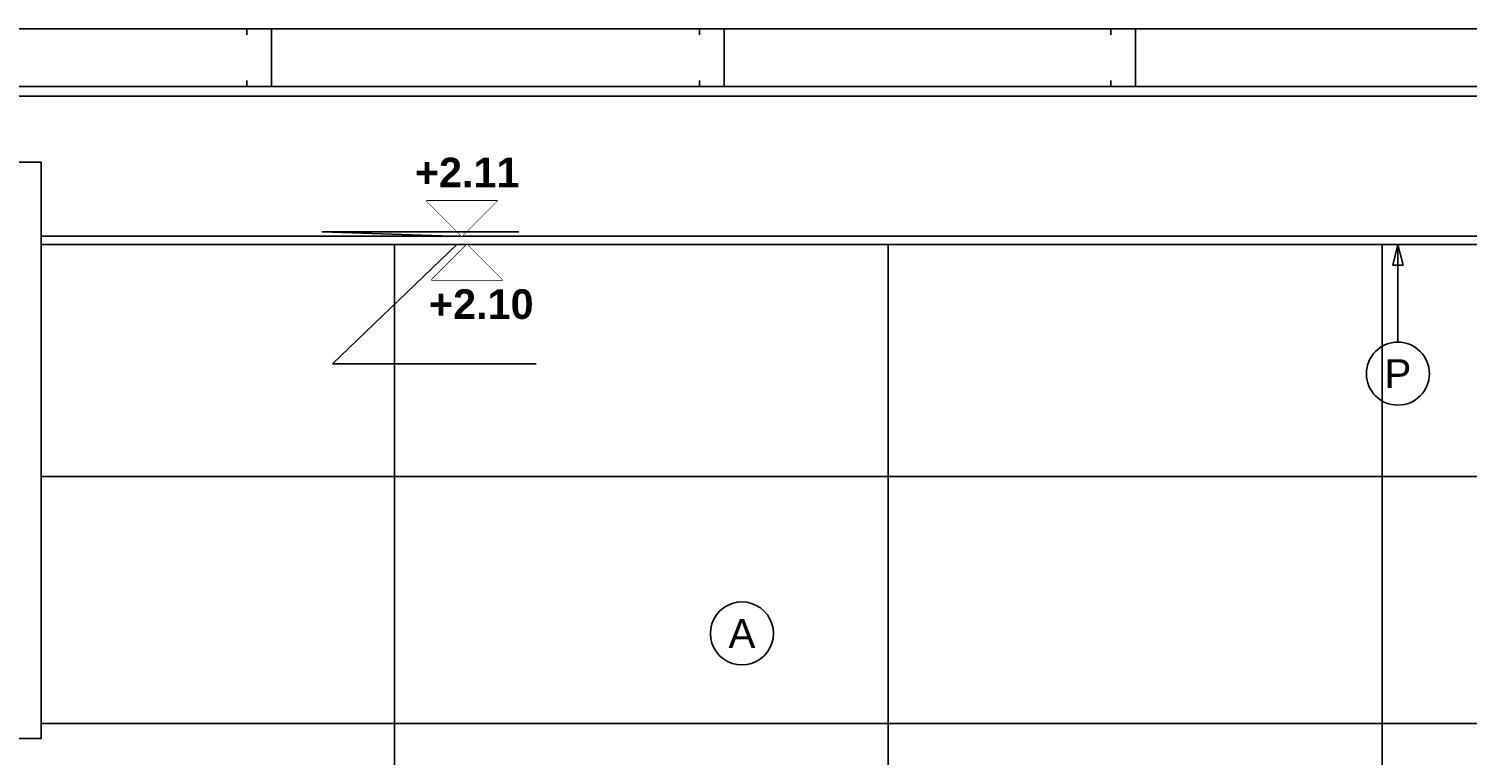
# Model space of a CAD drawing. Header units: millimetres. Extents: x 2889.7 to 2958.5, y 1033.7 to 1094.5.
# Tile 25 of 32: x 2948 to 2949.8, y 1045.2 to 1046.1. Entities that reach past the tile are written whole.
import ezdxf
from ezdxf.enums import TextEntityAlignment as Align

# ---------------------------------------------------------------- set-up
doc = ezdxf.new("R2010")
doc.units = ezdxf.units.MM
doc.set_wipeout_variables(frame=1)
for name, color, linetype in [('A-ALBA-0', 9, 'Continuous'), ('A-ALBA-1', 1, 'Continuous'), ('A-ALBA-4', 6, 'Continuous'), ('A-ANNO-NIV', 2, 'Continuous'), ('A-ANNO-SIMB @ 20', 2, 'Continuous'), ('A-ANOT-NIVL @ 20', 2, 'Continuous')]:
    doc.layers.add(name, color=color, linetype=linetype)
doc.styles.add('BIS-ANOT', font='swiss.ttf')
doc.styles.add('BIS-COTA', font='swissb.ttf')
doc.styles.add('E5-100', font='micross.ttf')
doc.dimstyles.new('BIS-COTA-NIVE', dxfattribs={"dimscale": 1.8, "dimtxt": 0.0018, "dimasz": 0.0015, "dimexe": 0, "dimexo": 0, "dimgap": 0.0027, "dimtad": 2, "dimtih": 1, "dimtoh": 1, "dimzin": 1, "dimdsep": 46, "dimtxsty": 'BIS-COTA', "dimblk1": 'MARK1', "dimblk2": 'MARK2', "dimsah": 1, "dimcen": 0.0015, "dimclrd": 1, "dimclre": 1, "dimaunit": 1, "dimadec": 0, "dimazin": 0, "dimtfac": 1, "dimtix": 1, "dimtofl": 0, "dimtmove": 2, "dimatfit": 3, "dimldrblk": 'MARK1', "dimfxl": 1, "dimtolj": 1, "dimarcsym": 0})

# ---------------------------------------------------------------- blocks, each defined once
blk = doc.blocks.new('*U181')
blk.add_lwpolyline([(0, 0.007846), (0.000312, 0.006596), (-0.000313, 0.006596)], close=True)
blk.add_wipeout([(0, -0.001913), (0.000299, -0.00189), (0.000591, -0.00182), (0.000869, -0.001705), (0.001125, -0.001548), (0.001353, -0.001353), (0.001548, -0.001125), (0.001705, -0.000869), (0.00182, -0.000591), (0.00189, -0.000299), (0.001913, 0), (0.00189, 0.000299), (0.00182, 0.000591), (0.001705, 0.000869), (0.001548, 0.001125), (0.001353, 0.001353), (0.001125, 0.001548), (0.000869, 0.001705), (0.000591, 0.00182), (0.000299, 0.00189), (0, 0.001913), (-0.000299, 0.00189), (-0.000591, 0.00182), (-0.000869, 0.001705), (-0.001125, 0.001548), (-0.001353, 0.001353), (-0.001548, 0.001125), (-0.001705, 0.000869), (-0.00182, 0.000591), (-0.00189, 0.000299), (-0.001913, 0), (-0.00189, -0.000299), (-0.00182, -0.000591), (-0.001705, -0.000869), (-0.001548, -0.001125), (-0.001353, -0.001353), (-0.001125, -0.001548), (-0.000869, -0.001705), (-0.000591, -0.00182), (-0.000299, -0.00189)])
at = {"linetype": 'Continuous'}
blk.add_line((0, 0.007846), (0, 0.001913), dxfattribs=at)
blk.add_circle((0, 0), 0.001913)
at = {"color": 1, "linetype": 'Continuous', "style": 'E5-100'}
blk.add_attdef('LETRA', text='', height=0.00175, dxfattribs=at).set_placement((0, 0), align=Align.MIDDLE_CENTER)
blk = doc.blocks.new('*U321')
at = {"color": 0, "linetype": 'Continuous'}
blk.add_line((-0.004296, 0), (0.002148, 0), dxfattribs=at)
at = {"color": 0, "linetype": 'Continuous', "ltscale": 5}
blk.add_lwpolyline([(-0.002148, -0.002148), (0.002148, -0.002148), (0, 0), (-0.002148, -0.002148)], dxfattribs=at)
blk.add_wipeout([(0, 0), (0.002148, -0.002148), (-0.002148, -0.002148)])
blk = doc.blocks.new('*D356')
at = {"layer": 'A-ANNO-NIV', "color": 1, "lineweight": -2, "transparency": 16777216}
for p, q in [((2948.5489, 1045.8237), (2948.3908, 1045.8291)), ((2948.3908, 1045.8291), (2948.6304, 1045.8291)), ((2948.4889, 1045.8237), (2948.5489, 1045.8237))]:
    blk.add_line(p, q, dxfattribs=at)
at = {"layer": 'A-ANNO-NIV', "color": 0, "transparency": 16777216, "insert": (2948.5676, 1045.9011), "char_height": 0.036, "attachment_point": 5, "style": 'BIS-COTA'}
blk.add_mtext('\\A1;+2.11', dxfattribs=at)
blk = doc.blocks.new('MARK1')
at = {"color": 0}
for p, q in [((1, 0), (-1, 0)), ((0, 1.5), (0, -1.5))]:
    blk.add_line(p, q, dxfattribs=at)
blk.add_lwpolyline([(0.5, 0.5), (-0.5, -0.5)], dxfattribs=at)
blk = doc.blocks.new('MARK2')
at = {"color": 0}
for p, q in [((1, 0), (-1, 0)), ((0, 1.5), (0, -1.5))]:
    blk.add_line(p, q, dxfattribs=at)
blk.add_lwpolyline([(0.5, 0.5), (-0.5, -0.5)], dxfattribs=at)
blk = doc.blocks.new('*D357')
at = {"layer": 'A-ANNO-NIV', "color": 1, "lineweight": -2, "transparency": 16777216}
for p, q in [((2948.5551, 1045.8137), (2948.4041, 1045.6686)), ((2948.4951, 1045.8137), (2948.5551, 1045.8137)), ((2948.4041, 1045.6686), (2948.6514, 1045.6686))]:
    blk.add_line(p, q, dxfattribs=at)
at = {"layer": 'A-ANNO-NIV', "color": 0, "transparency": 16777216, "insert": (2948.5847, 1045.741), "char_height": 0.036, "attachment_point": 5, "style": 'BIS-COTA'}
blk.add_mtext('\\A1;+2.10', dxfattribs=at)
blk = doc.blocks.new('*D358')
at = {"layer": 'A-ANNO-NIV', "color": 1, "lineweight": -2, "transparency": 16777216}
for p, q in [((2947.4239, 1045.2137), (2947.2731, 1045.0704)), ((2947.3639, 1045.2137), (2947.4239, 1045.2137)), ((2947.2731, 1045.0704), (2947.5204, 1045.0704))]:
    blk.add_line(p, q, dxfattribs=at)
at = {"layer": 'A-ANNO-NIV', "color": 0, "transparency": 16777216, "insert": (2947.4537, 1045.1429), "char_height": 0.036, "attachment_point": 5, "style": 'BIS-COTA'}
blk.add_mtext('\\A1;+1.50', dxfattribs=at)
blk = doc.blocks.new('*D362')
at = {"layer": 'A-ANNO-NIV', "color": 1, "lineweight": -2, "transparency": 16777216}
for p, q in [((2945.8995, 1045.8237), (2945.7544, 1045.8288)), ((2945.7544, 1045.8288), (2945.9941, 1045.8288)), ((2945.8395, 1045.8237), (2945.8995, 1045.8237))]:
    blk.add_line(p, q, dxfattribs=at)
at = {"layer": 'A-ANNO-NIV', "color": 0, "transparency": 16777216, "insert": (2945.9313, 1045.9008), "char_height": 0.036, "attachment_point": 5, "style": 'BIS-COTA'}
blk.add_mtext('\\A1;+2.11', dxfattribs=at)
blk = doc.blocks.new('A-ANNO-NOM-2')
blk.add_wipeout([(0, -0.001913), (0.000299, -0.00189), (0.000591, -0.00182), (0.000869, -0.001705), (0.001125, -0.001548), (0.001353, -0.001353), (0.001548, -0.001125), (0.001705, -0.000869), (0.00182, -0.000591), (0.00189, -0.000299), (0.001913, 0), (0.00189, 0.000299), (0.00182, 0.000591), (0.001705, 0.000869), (0.001548, 0.001125), (0.001353, 0.001353), (0.001125, 0.001548), (0.000869, 0.001705), (0.000591, 0.00182), (0.000299, 0.00189), (0, 0.001913), (-0.000299, 0.00189), (-0.000591, 0.00182), (-0.000869, 0.001705), (-0.001125, 0.001548), (-0.001353, 0.001353), (-0.001548, 0.001125), (-0.001705, 0.000869), (-0.00182, 0.000591), (-0.00189, 0.000299), (-0.001913, 0), (-0.00189, -0.000299), (-0.00182, -0.000591), (-0.001705, -0.000869), (-0.001548, -0.001125), (-0.001353, -0.001353), (-0.001125, -0.001548), (-0.000869, -0.001705), (-0.000591, -0.00182), (-0.000299, -0.00189)])
blk.add_lwpolyline([(0, -0.001913), (0.000299, -0.00189), (0.000591, -0.00182), (0.000869, -0.001705), (0.001125, -0.001548), (0.001353, -0.001353), (0.001548, -0.001125), (0.001705, -0.000869), (0.00182, -0.000591), (0.00189, -0.000299), (0.001913, 0), (0.00189, 0.000299), (0.00182, 0.000591), (0.001705, 0.000869), (0.001548, 0.001125), (0.001353, 0.001353), (0.001125, 0.001548), (0.000869, 0.001705), (0.000591, 0.00182), (0.000299, 0.00189), (0, 0.001913), (-0.000299, 0.00189), (-0.000591, 0.00182), (-0.000869, 0.001705), (-0.001125, 0.001548), (-0.001353, 0.001353), (-0.001548, 0.001125), (-0.001705, 0.000869), (-0.00182, 0.000591), (-0.00189, 0.000299), (-0.001913, 0), (-0.00189, -0.000299), (-0.00182, -0.000591), (-0.001705, -0.000869), (-0.001548, -0.001125), (-0.001353, -0.001353), (-0.001125, -0.001548), (-0.000869, -0.001705), (-0.000591, -0.00182), (-0.000299, -0.00189)], close=True)
at = {"color": 1, "linetype": 'Continuous', "style": 'E5-100'}
blk.add_attdef('LETRA', text='', height=0.00175, dxfattribs=at).set_placement((0, 0), align=Align.MIDDLE_CENTER)

msp = doc.modelspace()

# ---------------------------------------------------------------- linework, layer by layer
at = {"color": 6, "ltscale": 0.01}
for points in [[(2948.29987, 1046.06851), (2948.29987, 1046.07569), (2948.32987, 1046.07569), (2948.32987, 1046.00569), (2948.29987, 1046.00569), (2948.29987, 1046.01287)], [(2948.84988, 1046.06851), (2948.84988, 1046.07569), (2948.87988, 1046.07569), (2948.87988, 1046.00569), (2948.84988, 1046.00569), (2948.84988, 1046.01287)], [(2949.34987, 1046.06851), (2949.34987, 1046.07569), (2949.37987, 1046.07569), (2949.37987, 1046.00569), (2949.34987, 1046.00569), (2949.34987, 1046.01287)]]:
    msp.add_lwpolyline(points, dxfattribs=at)
at = {"layer": 'A-ALBA-0'}
msp.add_lwpolyline([(2948.04987, 1045.91369), (2946.84987, 1045.91369), (2946.84987, 1045.21369), (2948.04987, 1045.21369)], close=True, dxfattribs=at)
at = {"layer": 'A-ALBA-1'}
msp.add_line((2948.04987, 1045.82369), (2952.79987, 1045.82369), dxfattribs=at)
msp.add_lwpolyline([(2948.04987, 1045.81369), (2952.79987, 1045.81369), (2952.79987, 1043.71369)], dxfattribs=at)
at = {"layer": 'A-ALBA-4'}
for p, q in [((2945.69987, 1046.00569), (2952.79987, 1046.00569)), ((2945.69987, 1045.99369), (2952.79987, 1045.99369))]:
    msp.add_line(p, q, dxfattribs=at)

# ---------------------------------------------------------------- dimensions: what is measured, and where the dimension line sits
at = {"layer": 'A-ANNO-NIV'}
dim = msp.add_ordinate_dim(feature_location=(2947.36395, 1045.21369), offset=(-0.03087, -0.14326), dtype=0, origin=(2953.09987, 1043.71369), dimstyle='BIS-COTA-NIVE', override={"dimscale": 0, "dimpost": '+<>', "dimtix": 1, "dimtofl": 0, "dimtmove": 2, "dimatfit": 3}, dxfattribs=at)
dim.commit()
dim.dimension.update_dxf_attribs({"geometry": '*D358', "text_midpoint": (2947.45373, 1045.14293)})

# ---------------------------------------------------------------- next in the draw order: block references
at = {"layer": 'A-ANNO-SIMB @ 20', "linetype": 'Continuous'}
ref = msp.add_blockref('*U181', (2949.69857, 1045.65678), dxfattribs=dict(at, xscale=-20, yscale=20, zscale=20, rotation=359.9999999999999))
ref.add_attrib('LETRA', 'P', dxfattribs={"layer": '0', "color": 1, "linetype": 'Continuous', "height": 0.035, "rotation": 360, "style": 'E5-100'}).set_placement((2949.69857, 1045.65678), align=Align.MIDDLE_CENTER)
at = {"layer": 'A-ANOT-NIVL @ 20', "yscale": 20, "zscale": 20}
for p, xscale, rotation in [((2948.56116, 1045.82369), -20, 179.9999999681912), ((2948.56732, 1045.81369), 20, 3.180865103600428e-08)]:
    msp.add_blockref('*U321', p, dxfattribs=dict(at, xscale=xscale, rotation=rotation))

# ---------------------------------------------------------------- next in the draw order: dimensions: what is measured, and where the dimension line sits
at = {"layer": 'A-ANNO-NIV'}
for feature_location, offset, origin, picture, middle in [((2945.83952, 1045.82374), (-0.02507, 0.00511), (2952.26617, 1043.71369), '*D362', (2945.93128, 1045.90084)), ((2948.48895, 1045.82369), (-0.0382, 0.00545), (2952.79987, 1043.71369), '*D356', (2948.56759, 1045.90114)), ((2948.49511, 1045.81369), (-0.03102, -0.14514), (2952.79987, 1043.71369), '*D357', (2948.58474, 1045.74103))]:
    dim = msp.add_ordinate_dim(feature_location=feature_location, offset=offset, dtype=0, origin=origin, dimstyle='BIS-COTA-NIVE', override={"dimscale": 0, "dimpost": '+<>', "dimtix": 1, "dimtofl": 0, "dimtmove": 2, "dimatfit": 3}, dxfattribs=at)
    dim.commit()
    dim.dimension.update_dxf_attribs({"geometry": picture, "text_midpoint": middle})

# ---------------------------------------------------------------- next in the draw order: block references
at = {"layer": 'A-ANNO-SIMB @ 20', "linetype": 'Continuous'}
ref = msp.add_blockref('A-ANNO-NOM-2', (2948.90144, 1045.34124), dxfattribs=dict(at, xscale=-20, yscale=20, zscale=20, rotation=359.9999999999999))
ref.add_attrib('LETRA', 'A', dxfattribs={"layer": '0', "color": 1, "linetype": 'Continuous', "height": 0.035, "style": 'BIS-ANOT'}).set_placement((2948.90144, 1045.34124), align=Align.MIDDLE_CENTER)

# ---------------------------------------------------------------- next in the draw order: hatches: boundary and pattern name
at = {"layer": 'A-ALBA-0'}
h = msp.add_hatch(dxfattribs=at)
h.set_pattern_fill('_USER', color=256, scale=0.6, angle=90, pattern_type=0)
h.set_pattern_definition([(90, (2947.2789, 1074.9317), (-0.6, 4e-17), [])])
h.paths.add_polyline_path([(2950.84987, 1045.62369), (2952.79987, 1045.62369), (2952.79987, 1045.81369), (2947.84987, 1045.81369), (2947.84987, 1045.21369), (2946.31843, 1045.21369), (2945.99997, 1045.21369), (2945.69986, 1045.21369), (2945.69986, 1044.66369), (2946.28838, 1044.66369), (2946.33728, 1044.66369), (2946.80451, 1044.66369), (2946.80451, 1044.59369), (2946.80451, 1044.59469), (2946.80451, 1043.81419), (2946.26187, 1043.81319), (2946.26187, 1043.81369), (2946.73451, 1043.81369), (2946.73451, 1043.71369), (2947.97187, 1043.71369), (2947.97187, 1043.85369), (2948.17187, 1043.85369), (2948.10087, 1044.66369), (2950.85087, 1044.66369), (2950.85087, 1043.85369), (2950.78087, 1043.85369), (2950.78087, 1043.71369), (2952.79987, 1043.71369), (2952.79987, 1044.67369), (2950.84987, 1044.67369)])
h = msp.add_hatch(dxfattribs=at)
h.set_pattern_fill('_USER', color=256, scale=0.3, pattern_type=0)
h.set_pattern_definition([(0, (2947.2789, 1074.9317), (0, 0.3), [])])
h.paths.add_polyline_path([(2950.85087, 1044.66369), (2950.85087, 1043.85369), (2950.78087, 1043.85369), (2950.78087, 1043.71369), (2952.79987, 1043.71369), (2952.79987, 1044.67369), (2950.84987, 1044.67369), (2950.84987, 1045.61369), (2952.79987, 1045.61369), (2952.79987, 1045.81369), (2948.04987, 1045.81369), (2948.04987, 1045.21369), (2946.34987, 1045.21369), (2945.99997, 1045.21369), (2945.69986, 1045.21369), (2945.69986, 1044.66369), (2946.29987, 1044.66369), (2946.29987, 1044.61319), (2946.80451, 1044.61419), (2946.80451, 1043.81419), (2946.26187, 1043.81319), (2946.26187, 1043.81369), (2946.26212, 1043.81369), (2946.26212, 1043.71369), (2948.17187, 1043.71369), (2948.17187, 1043.85369), (2948.10087, 1043.85369), (2948.10087, 1044.66645)])

# ---------------------------------------------------------------- next in the draw order: linework, layer by layer
msp.add_lwpolyline([(2952.79987, 1043.71369), (2945.69987, 1043.71369), (2945.69987, 1046.07569), (2952.79987, 1046.07569)], close=True, dxfattribs=at)

doc.saveas('drawing.dxf')
